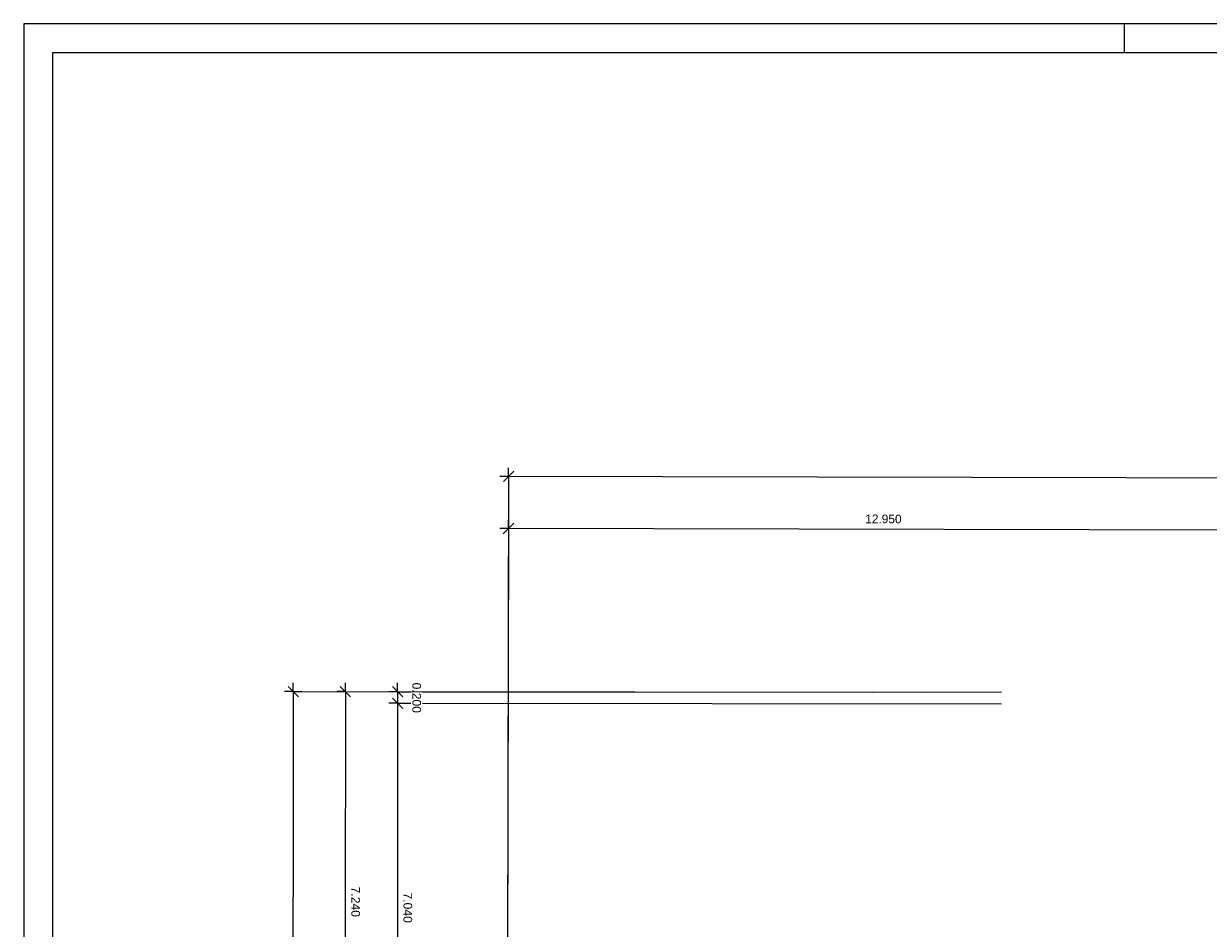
# Model space of a CAD drawing. Header units: metres. Extents: x 0 to 0.84, y 0 to 0.594.
# Tile 12 of 29: x 0 to 0.205, y 0.438 to 0.594. Entities that reach past the tile are written whole.
import ezdxf

# ---------------------------------------------------------------- set-up
doc = ezdxf.new("R2010")
doc.units = ezdxf.units.M
doc.linetypes.add('Teckovana 0.5x', pattern=[0.04, 0, -0.04])
doc.layers.add('Maßlinie 1_100', color=7, linetype='Continuous', lineweight=25)
doc.layers.add('Standard', color=7, linetype='Continuous', lineweight=25)
doc.styles.add('ARIAL', font='ARIAL.TTF')

msp = doc.modelspace()

# ---------------------------------------------------------------- linework, layer by layer
at = {"layer": 'Maßlinie 1_100', "color": 7, "linetype": 'Continuous', "lineweight": 13, "transparency": 33554687}
for p, q in [((0.08373, 0.51588), (0.08223, 0.51588)), ((0.08463, 0.51678), (0.08283, 0.51498)), ((0.08373, 0.51588), (0.08372, 0.51438)), ((0.08373, 0.51588), (0.08373, 0.51738)), ((0.08461, 0.50778), (0.08281, 0.50598)), ((0.08371, 0.50688), (0.08371, 0.50838)), ((0.08371, 0.50688), (0.08221, 0.50688)), ((0.08371, 0.50688), (0.08371, 0.50538)), ((0.21319, 0.5066), (0.08371, 0.50688)), ((0.04655, 0.47873), (0.04505, 0.47873)), ((0.04565, 0.47963), (0.04745, 0.47783)), ((0.04655, 0.47873), (0.04655, 0.48023)), ((0.04655, 0.47873), (0.04805, 0.47873)), ((0.05555, 0.47873), (0.05405, 0.47873)), ((0.05465, 0.47963), (0.05645, 0.47782)), ((0.05555, 0.47873), (0.05555, 0.48023)), ((0.05555, 0.47873), (0.05705, 0.47872)), ((0.06455, 0.47872), (0.06305, 0.47872)), ((0.06365, 0.47962), (0.06545, 0.47782)), ((0.06455, 0.47872), (0.06455, 0.48022)), ((0.06455, 0.47872), (0.06605, 0.47872)), ((0.06455, 0.47872), (0.06455, 0.47672)), ((0.06455, 0.47672), (0.06305, 0.47672)), ((0.06365, 0.47762), (0.06545, 0.47581)), ((0.06455, 0.47672), (0.06605, 0.47671))]:
    msp.add_line(p, q, dxfattribs=at)
at = {"layer": 'Maßlinie 1_100', "color": 7, "linetype": 'Teckovana 0.5x', "lineweight": 13, "transparency": 33554687}
for p, q in [((0.08373, 0.51588), (0.08349, 0.40627)), ((0.08371, 0.50688), (0.08349, 0.40627)), ((0.04655, 0.47873), (0.21313, 0.4786)), ((0.05555, 0.47873), (0.21313, 0.4786)), ((0.06883, 0.47871), (0.21313, 0.4786)), ((0.06883, 0.47671), (0.21512, 0.47659))]:
    msp.add_line(p, q, dxfattribs=at)
at = {"layer": 'Maßlinie 1_100', "color": 7, "linetype": 'Continuous', "lineweight": 13, "transparency": 33554687}
for points in [[(0.46561, 0.51505), (0.27028, 0.51548), (0.27028, 0.51548), (0.08373, 0.51588)], [(0.04655, 0.47873), (0.04638, 0.26606), (0.04638, 0.26606), (0.04621, 0.05624)], [(0.05555, 0.47873), (0.05552, 0.43848), (0.05552, 0.43848), (0.05549, 0.40629)], [(0.06455, 0.47672), (0.06454, 0.46352), (0.06454, 0.46352), (0.06453, 0.45302), (0.06453, 0.45302), (0.0645, 0.4189), (0.0645, 0.4189), (0.06449, 0.40628)]]:
    msp.add_lwpolyline(points, dxfattribs=at)
at = {"layer": 'Maßlinie 1_100', "color": 7, "linetype": 'Teckovana 0.5x', "lineweight": 13, "transparency": 33554687}
for points in [[(0.06455, 0.47872), (0.06658, 0.47872), (0.06658, 0.47872), (0.06667, 0.47872), (0.06667, 0.47872), (0.06675, 0.47872), (0.06675, 0.47872), (0.06675, 0.47872), (0.06675, 0.47872), (0.0668, 0.47872), (0.0668, 0.47872), (0.0668, 0.47872), (0.0668, 0.47872), (0.06681, 0.47872), (0.06681, 0.47872), (0.06681, 0.47872), (0.06681, 0.47872), (0.06682, 0.47872), (0.06682, 0.47872), (0.06682, 0.47872), (0.06682, 0.47872), (0.06682, 0.47872), (0.06682, 0.47872), (0.06682, 0.47872), (0.06682, 0.47872), (0.06682, 0.47872), (0.06682, 0.47872), (0.06682, 0.47872), (0.06682, 0.47872), (0.06682, 0.47872), (0.06682, 0.47872), (0.06682, 0.47872), (0.06682, 0.47872), (0.06682, 0.47872), (0.06682, 0.47872), (0.06682, 0.47872), (0.06682, 0.47872), (0.06682, 0.47872), (0.06682, 0.47872), (0.06682, 0.47872), (0.06682, 0.47872), (0.06682, 0.47872)], [(0.06455, 0.47672), (0.0663, 0.47671), (0.0663, 0.47671), (0.06649, 0.47671), (0.06649, 0.47671), (0.06666, 0.47671), (0.06666, 0.47671), (0.06667, 0.47671), (0.06667, 0.47671), (0.06676, 0.47671), (0.06676, 0.47671), (0.06678, 0.47671), (0.06678, 0.47671), (0.0668, 0.47671), (0.0668, 0.47671), (0.0668, 0.47671), (0.0668, 0.47671), (0.0668, 0.47671), (0.0668, 0.47671), (0.06681, 0.47671), (0.06681, 0.47671), (0.06681, 0.47671), (0.06681, 0.47671), (0.06682, 0.47671), (0.06682, 0.47671), (0.06682, 0.47671), (0.06682, 0.47671), (0.06682, 0.47671), (0.06682, 0.47671), (0.06682, 0.47671), (0.06682, 0.47671), (0.06682, 0.47671), (0.06682, 0.47671), (0.06682, 0.47671), (0.06682, 0.47671), (0.06682, 0.47671), (0.06682, 0.47671), (0.06682, 0.47671), (0.06682, 0.47671), (0.06682, 0.47671), (0.06682, 0.47671), (0.06682, 0.47671)]]:
    msp.add_lwpolyline(points, dxfattribs=at)
at = {"layer": 'Standard', "color": 7, "linetype": 'Continuous', "lineweight": 25, "transparency": 33554687}
msp.add_line((0.19, 0.594), (0.19, 0.589), dxfattribs=at)
for points in [[(0, 0), (0.84, 0), (0.84, 0.594), (0, 0.594), (0, 0)], [(0.005, 0.005), (0.835, 0.005), (0.835, 0.589), (0.005, 0.589), (0.005, 0.005)]]:
    msp.add_lwpolyline(points, close=True, dxfattribs=at)

# ---------------------------------------------------------------- texts
at = {"layer": 'Maßlinie 1_100', "color": 7, "linetype": 'Continuous', "lineweight": 13, "transparency": 33554687, "char_height": 0.0015, "attachment_point": 7, "style": 'ARIAL'}
for s, insert, width, rotation in [('\\W0.98;12.950', (0.14529, 0.50777), 0.0071417, 359.876), ('\\W1.00;0.200', (0.06708, 0.48029), 0.0059894, 269.9541), ('\\W1.00;7.240', (0.05655, 0.44508), 0.0059894, 269.9541), ('\\W1.00;7.040', (0.06555, 0.44407), 0.0059892, 269.9541)]:
    msp.add_mtext(s, dxfattribs=dict(at, insert=insert, width=width, rotation=rotation))

doc.saveas('drawing.dxf')
